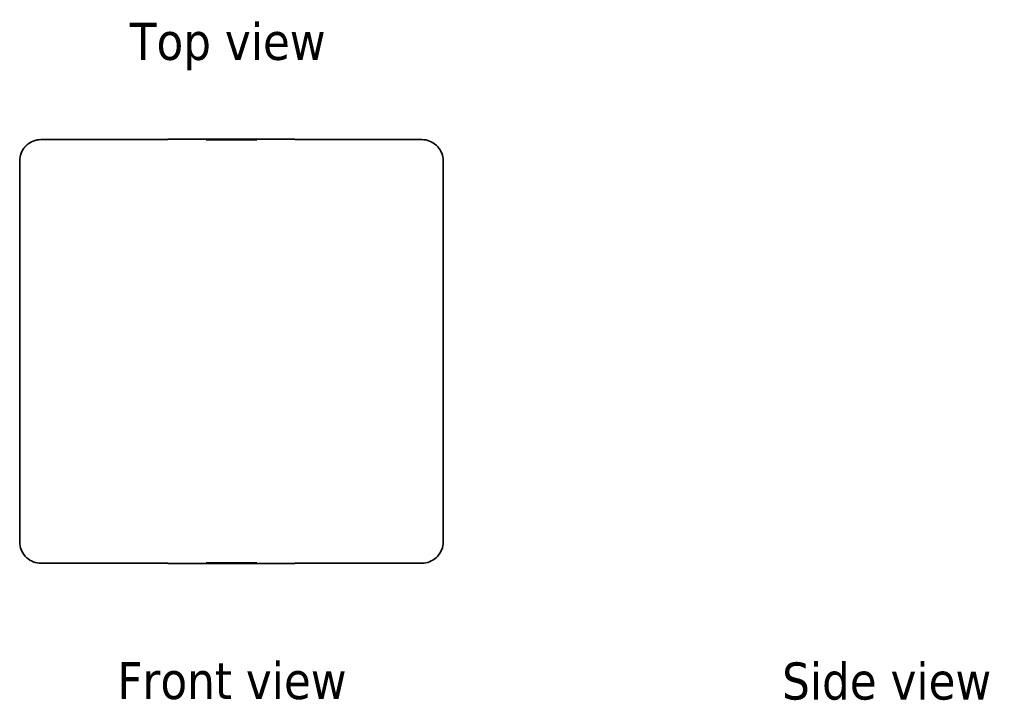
# Model space of a CAD drawing. Header units: millimetres. Extents: x 81 to 183, y 77 to 267.
# Tile 5 of 5: x 81 to 174, y 204 to 267. Entities that reach past the tile are written whole.
import ezdxf

# ---------------------------------------------------------------- set-up
doc = ezdxf.new("R2010")
doc.units = ezdxf.units.MM
doc.layers.add('Symbol (ISO)', color=7, linetype='Continuous', lineweight=25)
doc.layers.add('Visible (ISO)', color=7, linetype='Continuous', lineweight=35)
doc.styles.add('Label Text (ISO)', font='TAHOMA.TTF')

msp = doc.modelspace()

# ---------------------------------------------------------------- linework, layer by layer
at = {"layer": 'Visible (ISO)'}
for p, q in [((83.27, 255.865), (95.27, 255.865)), ((95.27, 255.896), (107.27, 255.896)), ((95.27, 255.896), (95.27, 255.865)), ((98.87, 255.833), (98.87, 255.867)), ((98.87, 255.867), (103.67, 255.867)), ((103.67, 255.833), (98.87, 255.833)), ((103.67, 255.867), (103.67, 255.833)), ((107.27, 255.865), (107.27, 255.896)), ((107.27, 255.865), (119.27, 255.865)), ((81.27, 217.865), (81.27, 253.865)), ((121.27, 217.865), (121.27, 253.865)), ((95.27, 215.865), (83.27, 215.865)), ((95.27, 215.865), (95.27, 215.833)), ((95.27, 215.833), (107.27, 215.833)), ((98.87, 215.896), (103.67, 215.896)), ((98.87, 215.863), (98.87, 215.896)), ((103.67, 215.863), (98.87, 215.863)), ((103.67, 215.896), (103.67, 215.863)), ((119.27, 215.865), (107.27, 215.865)), ((107.27, 215.833), (107.27, 215.865))]:
    msp.add_line(p, q, dxfattribs=at)
for centre, major_axis, start_param, end_param in [((83.27, 253.865), (-1.414, 1.414), 5.497827, 6.227313), ((119.27, 253.865), (1.414, 1.414), 0.055872, 0.785358), ((83.27, 253.865), (-1.414, 1.414), 0.055872, 0.785358), ((119.27, 253.865), (1.414, 1.414), 5.497827, 6.227313), ((83.27, 217.865), (-1.414, -1.414), 5.497827, 6.227313), ((119.27, 217.865), (1.414, -1.414), 0.055872, 0.785358), ((83.27, 217.865), (-1.414, -1.414), 0.055872, 0.785358), ((119.27, 217.865), (1.414, -1.414), 5.497827, 6.227313)]:
    msp.add_ellipse(centre, major_axis=major_axis, ratio=0.99992, start_param=start_param, end_param=end_param, dxfattribs=at)
for points, knots in [([(81.856, 255.279), (81.841, 255.264), (81.827, 255.249), (81.801, 255.222), (81.79, 255.21), (81.779, 255.198)], [0.15375078, 0.15375078, 0.15375078, 0.15375078, 0.15986682, 0.15986682, 0.16481013, 0.16481013, 0.16481013, 0.16481013]), ([(81.937, 255.356), (81.925, 255.345), (81.913, 255.334), (81.886, 255.308), (81.871, 255.294), (81.856, 255.279)], [0.44787691, 0.44787691, 0.44787691, 0.44787691, 0.45282021, 0.45282021, 0.45893626, 0.45893626, 0.45893626, 0.45893626]), ([(120.685, 255.279), (120.67, 255.294), (120.655, 255.308), (120.628, 255.334), (120.616, 255.345), (120.603, 255.356)], [0.76643376, 0.76643376, 0.76643376, 0.76643376, 0.77254995, 0.77254995, 0.77749326, 0.77749326, 0.77749326, 0.77749326]), ([(120.761, 255.198), (120.75, 255.21), (120.739, 255.222), (120.714, 255.249), (120.699, 255.264), (120.685, 255.279)], [1.06056783, 1.06056783, 1.06056783, 1.06056783, 1.06551114, 1.06551114, 1.07162733, 1.07162733, 1.07162733, 1.07162733]), ([(81.779, 216.532), (81.79, 216.519), (81.801, 216.507), (81.827, 216.48), (81.841, 216.465), (81.856, 216.451)], [1.06056783, 1.06056783, 1.06056783, 1.06056783, 1.06551114, 1.06551114, 1.07162733, 1.07162733, 1.07162733, 1.07162733]), ([(81.856, 216.451), (81.871, 216.436), (81.886, 216.421), (81.913, 216.396), (81.925, 216.385), (81.937, 216.374)], [0.76643376, 0.76643376, 0.76643376, 0.76643376, 0.77254995, 0.77254995, 0.77749326, 0.77749326, 0.77749326, 0.77749326]), ([(120.603, 216.374), (120.616, 216.385), (120.628, 216.396), (120.655, 216.421), (120.67, 216.436), (120.685, 216.451)], [0.44787691, 0.44787691, 0.44787691, 0.44787691, 0.45282021, 0.45282021, 0.45893626, 0.45893626, 0.45893626, 0.45893626]), ([(120.685, 216.451), (120.699, 216.465), (120.714, 216.48), (120.739, 216.507), (120.75, 216.519), (120.761, 216.532)], [0.15375078, 0.15375078, 0.15375078, 0.15375078, 0.15986682, 0.15986682, 0.16481013, 0.16481013, 0.16481013, 0.16481013])]:
    msp.add_open_spline(points, degree=3, knots=knots, dxfattribs=at)

# ---------------------------------------------------------------- texts
at = {"layer": 'Symbol (ISO)', "char_height": 3.5, "attachment_point": 7, "style": 'Label Text (ISO)'}
for s, insert in [('Top view', (91.674, 262.396)), ('Front view', (90.492, 202.963)), ('Side view', (153.289, 202.92))]:
    msp.add_mtext(s, dxfattribs=dict(at, insert=insert))

doc.saveas('drawing.dxf')
